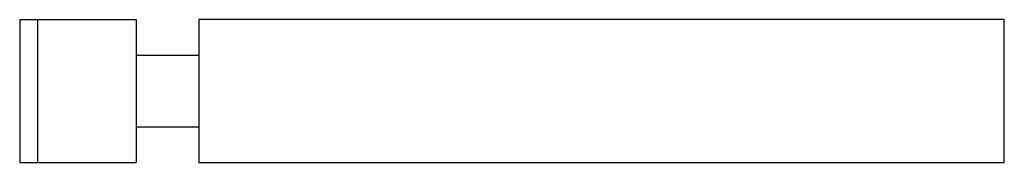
# Model space of a CAD drawing. Extents: x 397.6 to 412.8, y 479.4 to 481.7.
import ezdxf

# ---------------------------------------------------------------- set-up
doc = ezdxf.new("R2010")
doc.units = 0
doc.header["$MEASUREMENT"] = 0
doc.layers.get('0').update_dxf_attribs({"color": 1, "linetype": 'CONTINUOUS'})

msp = doc.modelspace()

# ---------------------------------------------------------------- linework, layer by layer
for p, q in [((397.582, 481.651), (399.384, 481.651)), ((397.582, 481.651), (397.582, 479.432)), ((397.859, 481.651), (397.859, 479.432)), ((399.384, 481.651), (399.384, 479.432)), ((400.355, 481.651), (400.355, 479.432)), ((412.832, 481.651), (400.355, 481.651)), ((412.832, 479.432), (412.832, 481.651)), ((399.384, 481.096), (400.355, 481.096)), ((399.384, 479.987), (400.355, 479.987)), ((397.582, 479.432), (399.384, 479.432)), ((400.355, 479.432), (412.832, 479.432))]:
    msp.add_line(p, q)

doc.saveas('drawing.dxf')
